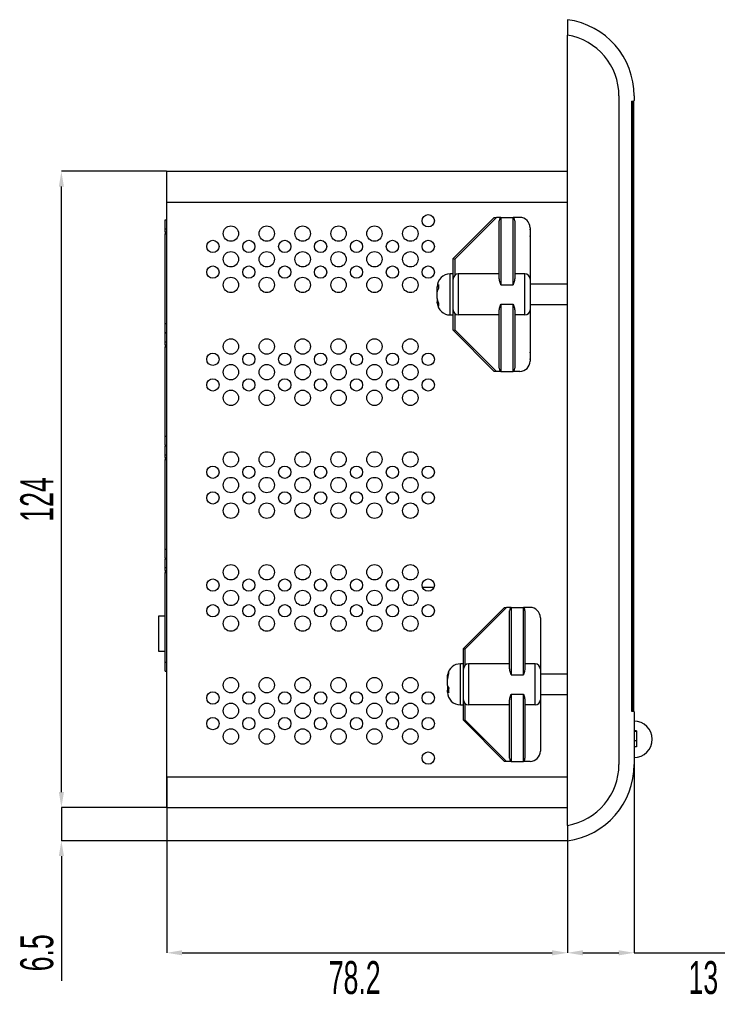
# Model space of a CAD drawing. Header units: millimetres. Extents: x -2 to 680, y -14 to 429.
# Tile 8 of 13: x 266 to 404, y 219 to 411. Entities that reach past the tile are written whole.
import ezdxf

# ---------------------------------------------------------------- set-up
doc = ezdxf.new("R2010")
doc.units = ezdxf.units.MM
doc.header["$PDSIZE"] = -1
doc.styles.add('SLDTEXTSTYLE1', font='TXT', dxfattribs={"width": 0.605})
doc.dimstyles.new('SLDDIMSTYLE4', dxfattribs={"dimtxt": 6.420797, "dimasz": 3, "dimexe": 0, "dimexo": 0.0625, "dimgap": 1.605199, "dimtad": 2, "dimdec": 3, "dimrnd": 1e-09, "dimzin": 12, "dimdsep": 46, "dimtxsty": 'SLDTEXTSTYLE1', "dimsah": 1, "dimcen": 0.09, "dimadec": 0, "dimazin": 3, "dimtfac": 1, "dimtdec": 3, "dimtofl": 0, "dimtmove": 0, "dimatfit": 3, "dimfxl": 1, "dimfrac": 2, "dimtolj": 1, "dimtzin": 12, "dimarcsym": 0})
doc.dimstyles.new('SLDDIMSTYLE6', dxfattribs={"dimtxt": 6.420797, "dimasz": 3, "dimexe": 0, "dimexo": 0.0625, "dimgap": 1.605199, "dimtad": 2, "dimdec": 1, "dimrnd": 1e-09, "dimzin": 12, "dimdsep": 46, "dimtxsty": 'SLDTEXTSTYLE1', "dimsah": 1, "dimcen": 0.09, "dimadec": 0, "dimazin": 3, "dimtfac": 1, "dimtdec": 3, "dimtofl": 0, "dimtmove": 0, "dimatfit": 3, "dimfxl": 1, "dimfrac": 2, "dimtolj": 1, "dimtzin": 12, "dimarcsym": 0})
doc.dimstyles.new('SLDDIMSTYLE7', dxfattribs={"dimtxt": 6.420797, "dimasz": 3, "dimexe": 0, "dimexo": 0.0625, "dimgap": 1.605199, "dimtad": 2, "dimdec": 1, "dimrnd": 1e-09, "dimzin": 12, "dimdsep": 46, "dimtxsty": 'SLDTEXTSTYLE1', "dimsah": 1, "dimcen": 0.09, "dimadec": 0, "dimazin": 3, "dimtfac": 1, "dimtdec": 3, "dimtmove": 0, "dimatfit": 0, "dimfxl": 1, "dimfrac": 2, "dimtolj": 1, "dimtzin": 12, "dimarcsym": 0})

# ---------------------------------------------------------------- blocks, each defined once
blk = doc.blocks.new('*D53')
at = {"color": 0, "linetype": 'Continuous', "lineweight": -2, "transparency": 16777216}
for p, q in [((294.85, 263.09), (294.85, 228.84)), ((373, 250.62), (373, 228.84)), ((297.85, 228.84), (370, 228.84))]:
    blk.add_line(p, q, dxfattribs=at)
at = {"color": 0, "linetype": 'Continuous', "transparency": 16777216}
for points in [[(297.85, 229.34), (297.85, 228.34), (294.85, 228.84)], [(370, 229.34), (370, 228.34), (373, 228.84)]]:
    blk.add_solid(points, dxfattribs=at)
at = {"layer": 'Defpoints', "color": 0, "linetype": 'Continuous', "transparency": 16777216}
for p in [(294.85, 263.15), (373, 250.68), (373, 228.84)]:
    blk.add_point(p, dxfattribs=at)
at = {"color": 0, "linetype": 'Continuous', "lineweight": 18, "transparency": 16777216, "insert": (331.5, 227.23), "char_height": 6.421, "attachment_point": 2, "style": 'SLDTEXTSTYLE1'}
blk.add_mtext('\\A1;78.2', dxfattribs=at)
blk = doc.blocks.new('*D54')
at = {"color": 0, "linetype": 'Continuous', "lineweight": -2, "transparency": 16777216}
for p, q in [((386, 265.49), (386, 228.84)), ((373, 250.62), (373, 228.84)), ((376, 228.84), (383, 228.84)), ((386, 228.84), (403.7, 228.84))]:
    blk.add_line(p, q, dxfattribs=at)
at = {"color": 0, "linetype": 'Continuous', "transparency": 16777216}
for points in [[(376, 229.34), (376, 228.34), (373, 228.84)], [(383, 229.34), (383, 228.34), (386, 228.84)]]:
    blk.add_solid(points, dxfattribs=at)
at = {"layer": 'Defpoints', "color": 0, "linetype": 'Continuous', "transparency": 16777216}
for p in [(386, 265.55), (373, 250.68), (386, 228.84)]:
    blk.add_point(p, dxfattribs=at)
at = {"color": 0, "linetype": 'Continuous', "lineweight": 18, "transparency": 16777216, "insert": (399.5, 227.23), "char_height": 6.421, "attachment_point": 2, "style": 'SLDTEXTSTYLE1'}
blk.add_mtext('\\A1;13', dxfattribs=at)
blk = doc.blocks.new('*D55')
at = {"color": 0, "linetype": 'Continuous', "lineweight": -2, "transparency": 16777216}
for p, q in [((294.79, 381.15), (274.3, 381.15)), ((274.3, 260.15), (274.3, 378.15)), ((294.79, 257.15), (274.3, 257.15))]:
    blk.add_line(p, q, dxfattribs=at)
at = {"color": 0, "linetype": 'Continuous', "transparency": 16777216}
for points in [[(273.8, 378.15), (274.8, 378.15), (274.3, 381.15)], [(273.8, 260.15), (274.8, 260.15), (274.3, 257.15)]]:
    blk.add_solid(points, dxfattribs=at)
at = {"layer": 'Defpoints', "color": 0, "linetype": 'Continuous', "transparency": 16777216}
for p in [(274.3, 381.15), (294.85, 381.15), (294.85, 257.15)]:
    blk.add_point(p, dxfattribs=at)
at = {"color": 0, "linetype": 'Continuous', "lineweight": 18, "transparency": 16777216, "insert": (266.28, 317.18), "char_height": 6.421, "attachment_point": 2, "rotation": 90, "style": 'SLDTEXTSTYLE1'}
blk.add_mtext('\\A1;124', dxfattribs=at)
blk = doc.blocks.new('*D56')
at = {"color": 0, "linetype": 'Continuous', "lineweight": -2, "transparency": 16777216}
for p, q in [((274.3, 260.15), (274.3, 263.15)), ((294.79, 257.15), (274.3, 257.15)), ((274.3, 257.15), (274.3, 250.68)), ((372.94, 250.68), (274.3, 250.68)), ((274.3, 247.68), (274.3, 223.35))]:
    blk.add_line(p, q, dxfattribs=at)
at = {"color": 0, "linetype": 'Continuous', "transparency": 16777216}
for points in [[(273.8, 260.15), (274.8, 260.15), (274.3, 257.15)], [(273.8, 247.68), (274.8, 247.68), (274.3, 250.68)]]:
    blk.add_solid(points, dxfattribs=at)
at = {"layer": 'Defpoints', "color": 0, "linetype": 'Continuous', "transparency": 16777216}
for p in [(274.3, 257.15), (294.85, 257.15), (373, 250.68)]:
    blk.add_point(p, dxfattribs=at)
at = {"color": 0, "linetype": 'Continuous', "lineweight": 18, "transparency": 16777216, "insert": (266.28, 228.84), "char_height": 6.421, "attachment_point": 2, "rotation": 90, "style": 'SLDTEXTSTYLE1'}
blk.add_mtext('\\A1;6.5', dxfattribs=at)

msp = doc.modelspace()

# ---------------------------------------------------------------- linework, layer by layer
at = {"color": 7, "linetype": 'Continuous', "lineweight": 25}
for p, q in [((373.004, 410.6815), (373.004, 407.6815)), ((373.004, 253.6815), (373.004, 407.6815)), ((383.0374, 395.8154), (383.0374, 265.5476)), ((386.004, 395.8154), (386.004, 394.9154)), ((385.504, 394.8154), (385.904, 394.8154)), ((385.504, 394.8154), (385.504, 275.9154)), ((385.504, 394.7654), (385.704, 394.7654)), ((385.704, 394.7654), (385.704, 275.9654)), ((385.904, 394.7654), (385.704, 394.7654)), ((385.904, 394.7654), (385.904, 275.9654)), ((385.904, 387.4173), (385.9102, 387.4173)), ((294.854, 375.1476), (294.854, 381.1476)), ((294.854, 381.1476), (373.004, 381.1476)), ((294.854, 263.1476), (294.854, 375.1476)), ((294.854, 375.1476), (373.004, 375.1476)), ((294.554, 369.8976), (294.554, 371.6476)), ((294.554, 371.6476), (294.854, 371.6476)), ((350.704, 364.1476), (358.704, 372.1476)), ((359.1283, 372.1476), (351.004, 364.0233)), ((358.704, 372.1476), (359.1283, 372.1476)), ((360.004, 372.1476), (359.1283, 372.1476)), ((359.704, 360.2348), (359.704, 371.5124)), ((360.004, 372.1476), (360.004, 359.0369)), ((360.004, 372.1476), (362.404, 372.1476)), ((362.404, 359.0369), (362.404, 372.1476)), ((363.704, 372.1476), (362.404, 372.1476)), ((362.704, 371.5124), (362.704, 360.2348)), ((294.554, 369.3476), (294.554, 369.8976)), ((294.554, 369.8976), (294.854, 369.8976)), ((294.554, 369.3476), (294.654, 369.3476)), ((294.554, 369.3476), (294.554, 368.9476)), ((294.554, 351.4976), (294.554, 368.9476)), ((294.554, 368.9476), (294.654, 368.9476)), ((294.654, 369.3476), (294.654, 368.9476)), ((365.704, 370.1476), (365.704, 360.1476)), ((350.704, 364.1476), (351.004, 364.0233)), ((350.704, 361.1476), (350.704, 364.1476)), ((351.004, 364.0233), (351.004, 360.8617)), ((350.704, 361.1476), (350.104, 361.1476)), ((350.104, 353.1476), (350.104, 361.1476)), ((350.704, 353.1476), (350.704, 361.1476)), ((351.704, 361.1476), (351.704, 353.1476)), ((359.704, 361.1476), (351.704, 361.1476)), ((364.704, 361.1476), (362.704, 361.1476)), ((364.704, 353.1476), (364.704, 361.1476)), ((360.004, 359.0369), (362.404, 359.0369)), ((365.704, 360.1476), (365.704, 354.1476)), ((373.004, 359.1476), (365.704, 359.1476)), ((347.604, 358.4117), (347.604, 358.6476)), ((347.604, 357.8493), (347.604, 358.4117)), ((347.604, 357.6233), (347.604, 357.8493)), ((347.604, 356.3402), (347.604, 357.6233)), ((347.604, 356.3402), (347.604, 355.725)), ((347.604, 355.6476), (347.604, 355.725)), ((360.004, 355.2582), (362.404, 355.2582)), ((360.004, 355.2582), (360.004, 342.1476)), ((362.404, 342.1476), (362.404, 355.2582)), ((365.704, 355.1476), (373.004, 355.1476)), ((350.104, 353.1476), (350.704, 353.1476)), ((350.704, 350.1476), (350.704, 353.1476)), ((351.004, 353.4334), (351.004, 350.2718)), ((359.704, 353.1476), (351.704, 353.1476)), ((359.704, 342.7827), (359.704, 354.0603)), ((362.704, 354.0603), (362.704, 342.7827)), ((364.704, 353.1476), (362.704, 353.1476)), ((365.704, 354.1476), (365.704, 344.1476)), ((294.554, 349.7476), (294.554, 351.4976)), ((294.554, 351.4976), (294.854, 351.4976)), ((294.554, 349.7476), (294.854, 349.7476)), ((294.554, 347.8976), (294.554, 349.6476)), ((294.554, 349.6476), (294.854, 349.6476)), ((350.704, 350.1476), (351.004, 350.2718)), ((358.704, 342.1476), (350.704, 350.1476)), ((351.004, 350.2718), (359.1283, 342.1476)), ((294.554, 347.3476), (294.554, 347.8976)), ((294.554, 347.8976), (294.854, 347.8976)), ((294.554, 347.3476), (294.654, 347.3476)), ((294.554, 347.3476), (294.554, 346.9476)), ((294.654, 347.3476), (294.654, 346.9476)), ((294.554, 329.4976), (294.554, 346.9476)), ((294.554, 346.9476), (294.654, 346.9476)), ((359.1283, 342.1476), (358.704, 342.1476)), ((360.004, 342.1476), (359.1283, 342.1476)), ((360.004, 342.1476), (362.404, 342.1476)), ((363.704, 342.1476), (362.404, 342.1476)), ((294.554, 327.7476), (294.554, 329.4976)), ((294.554, 329.4976), (294.854, 329.4976)), ((294.554, 327.7476), (294.854, 327.7476)), ((294.554, 325.8976), (294.554, 327.6476)), ((294.554, 327.6476), (294.854, 327.6476)), ((294.554, 325.3476), (294.554, 325.8976)), ((294.554, 325.8976), (294.854, 325.8976)), ((294.554, 325.3476), (294.654, 325.3476)), ((294.554, 325.3476), (294.554, 324.9476)), ((294.554, 307.4976), (294.554, 324.9476)), ((294.554, 324.9476), (294.654, 324.9476)), ((294.654, 325.3476), (294.654, 324.9476)), ((294.554, 305.7476), (294.554, 307.4976)), ((294.554, 307.4976), (294.854, 307.4976)), ((294.554, 305.7476), (294.854, 305.7476)), ((294.554, 303.8976), (294.554, 305.6476)), ((294.554, 305.6476), (294.854, 305.6476)), ((294.554, 303.3476), (294.554, 303.8976)), ((294.554, 303.8976), (294.854, 303.8976)), ((294.554, 303.3476), (294.654, 303.3476)), ((294.554, 303.3476), (294.554, 302.95)), ((294.654, 303.3476), (294.654, 302.9476)), ((294.554, 285.4976), (294.554, 302.9476)), ((294.554, 302.9476), (294.654, 302.9476)), ((346.9583, 300.028), (344.7497, 300.028)), ((352.704, 288.1476), (360.704, 296.1476)), ((361.1283, 296.1476), (353.004, 288.0233)), ((360.704, 296.1476), (361.1283, 296.1476)), ((362.004, 296.1476), (361.1283, 296.1476)), ((361.704, 284.2348), (361.704, 295.5124)), ((362.004, 296.1476), (362.004, 283.0369)), ((362.004, 296.1476), (364.404, 296.1476)), ((364.404, 283.0369), (364.404, 296.1476)), ((365.704, 296.1476), (364.404, 296.1476)), ((364.704, 295.5124), (364.704, 284.2348)), ((293.304, 287.528), (293.304, 294.528)), ((293.304, 294.528), (294.554, 294.528)), ((367.704, 294.1476), (367.704, 284.1476)), ((352.704, 288.1476), (353.004, 288.0233)), ((352.704, 285.1476), (352.704, 288.1476)), ((353.004, 288.0233), (353.004, 284.8617)), ((294.554, 287.528), (293.304, 287.528)), ((294.554, 283.7476), (294.554, 285.4976)), ((294.554, 285.4976), (294.854, 285.4976)), ((352.704, 285.1476), (352.104, 285.1476)), ((352.104, 277.1476), (352.104, 285.1476)), ((352.704, 277.1476), (352.704, 285.1476)), ((353.704, 285.1476), (353.704, 277.1476)), ((361.704, 285.1476), (353.704, 285.1476)), ((366.704, 285.1476), (364.704, 285.1476)), ((366.704, 277.1476), (366.704, 285.1476)), ((367.704, 284.1476), (367.704, 278.1476)), ((294.554, 283.7476), (294.854, 283.7476)), ((349.604, 282.6314), (349.604, 282.6476)), ((349.604, 282.1637), (349.604, 282.6314)), ((349.604, 280.928), (349.604, 282.1637)), ((362.004, 283.0369), (364.404, 283.0369)), ((373.004, 283.1476), (367.704, 283.1476)), ((349.604, 280.928), (349.604, 280.4718)), ((349.604, 280.4718), (349.604, 280.0441)), ((349.805, 280.4718), (349.604, 280.4718)), ((349.604, 279.6476), (349.604, 280.0441)), ((362.004, 279.2582), (364.404, 279.2582)), ((362.004, 279.2582), (362.004, 266.1476)), ((364.404, 266.1476), (364.404, 279.2582)), ((367.704, 279.1476), (373.004, 279.1476)), ((352.104, 277.1476), (352.704, 277.1476)), ((352.704, 274.1476), (352.704, 277.1476)), ((353.004, 277.4334), (353.004, 274.2718)), ((361.704, 277.1476), (353.704, 277.1476)), ((361.704, 266.7827), (361.704, 278.0603)), ((364.704, 278.0603), (364.704, 266.7827)), ((366.704, 277.1476), (364.704, 277.1476)), ((367.704, 278.1476), (367.704, 268.1476)), ((385.504, 275.9654), (385.704, 275.9654)), ((385.504, 275.9154), (385.904, 275.9154)), ((385.904, 275.9654), (385.704, 275.9654)), ((386.004, 275.8154), (386.004, 265.5476)), ((352.704, 274.1476), (353.004, 274.2718)), ((360.704, 266.1476), (352.704, 274.1476)), ((353.004, 274.2718), (361.1283, 266.1476)), ((386.454, 272.0991), (386.004, 272.0991)), ((386.454, 271.9986), (386.004, 271.9986)), ((386.454, 271.9986), (386.454, 270.121)), ((386.454, 270.121), (386.004, 270.121)), ((386.454, 268.9502), (386.004, 268.9502)), ((361.1283, 266.1476), (360.704, 266.1476)), ((362.004, 266.1476), (361.1283, 266.1476)), ((362.004, 266.1476), (364.404, 266.1476)), ((365.704, 266.1476), (364.404, 266.1476)), ((294.854, 257.1476), (294.854, 263.1476)), ((294.854, 263.1476), (373.004, 263.1476)), ((294.854, 257.1476), (373.004, 257.1476)), ((373.004, 253.6815), (373.004, 250.6815))]:
    msp.add_line(p, q, dxfattribs=at)
for centre, radius in [((345.854, 371.4976), 1.2), ((307.354, 368.9976), 1.5), ((314.354, 368.9976), 1.5), ((321.354, 368.9976), 1.5), ((328.354, 368.9976), 1.5), ((335.354, 368.9976), 1.5), ((342.354, 368.9976), 1.5), ((303.854, 366.4976), 1.2), ((310.854, 366.4976), 1.2), ((317.854, 366.4976), 1.2), ((324.854, 366.4976), 1.2), ((331.854, 366.4976), 1.2), ((338.854, 366.4976), 1.2), ((345.854, 366.4976), 1.2), ((307.354, 363.9976), 1.5), ((314.354, 363.9976), 1.5), ((321.354, 363.9976), 1.5), ((328.354, 363.9976), 1.5), ((335.354, 363.9976), 1.5), ((342.354, 363.9976), 1.5), ((303.854, 361.4976), 1.2), ((310.854, 361.4976), 1.2), ((317.854, 361.4976), 1.2), ((324.854, 361.4976), 1.2), ((331.854, 361.4976), 1.2), ((338.854, 361.4976), 1.2), ((345.854, 361.4976), 1.2), ((307.354, 358.9976), 1.5), ((314.354, 358.9976), 1.5), ((321.354, 358.9976), 1.5), ((328.354, 358.9976), 1.5), ((335.354, 358.9976), 1.5), ((342.354, 358.9976), 1.5), ((307.354, 346.9976), 1.5), ((314.354, 346.9976), 1.5), ((321.354, 346.9976), 1.5), ((328.354, 346.9976), 1.5), ((335.354, 346.9976), 1.5), ((342.354, 346.9976), 1.5), ((303.854, 344.4976), 1.2), ((310.854, 344.4976), 1.2), ((317.854, 344.4976), 1.2), ((324.854, 344.4976), 1.2), ((331.854, 344.4976), 1.2), ((338.854, 344.4976), 1.2), ((345.854, 344.4976), 1.2), ((307.354, 341.9976), 1.5), ((314.354, 341.9976), 1.5), ((321.354, 341.9976), 1.5), ((328.354, 341.9976), 1.5), ((335.354, 341.9976), 1.5), ((342.354, 341.9976), 1.5), ((303.854, 339.4976), 1.2), ((310.854, 339.4976), 1.2), ((317.854, 339.4976), 1.2), ((324.854, 339.4976), 1.2), ((331.854, 339.4976), 1.2), ((338.854, 339.4976), 1.2), ((345.854, 339.4976), 1.2), ((307.354, 336.9976), 1.5), ((314.354, 336.9976), 1.5), ((321.354, 336.9976), 1.5), ((328.354, 336.9976), 1.5), ((335.354, 336.9976), 1.5), ((342.354, 336.9976), 1.5), ((307.354, 324.9976), 1.5), ((314.354, 324.9976), 1.5), ((321.354, 324.9976), 1.5), ((328.354, 324.9976), 1.5), ((335.354, 324.9976), 1.5), ((342.354, 324.9976), 1.5), ((303.854, 322.4976), 1.2), ((310.854, 322.4976), 1.2), ((317.854, 322.4976), 1.2), ((324.854, 322.4976), 1.2), ((331.854, 322.4976), 1.2), ((338.854, 322.4976), 1.2), ((345.854, 322.4976), 1.2), ((307.354, 319.9976), 1.5), ((314.354, 319.9976), 1.5), ((321.354, 319.9976), 1.5), ((328.354, 319.9976), 1.5), ((335.354, 319.9976), 1.5), ((342.354, 319.9976), 1.5), ((303.854, 317.4976), 1.2), ((310.854, 317.4976), 1.2), ((317.854, 317.4976), 1.2), ((324.854, 317.4976), 1.2), ((331.854, 317.4976), 1.2), ((338.854, 317.4976), 1.2), ((345.854, 317.4976), 1.2), ((307.354, 314.9976), 1.5), ((314.354, 314.9976), 1.5), ((321.354, 314.9976), 1.5), ((328.354, 314.9976), 1.5), ((335.354, 314.9976), 1.5), ((342.354, 314.9976), 1.5), ((307.354, 302.9976), 1.5), ((314.354, 302.9976), 1.5), ((321.354, 302.9976), 1.5), ((328.354, 302.9976), 1.5), ((335.354, 302.9976), 1.5), ((342.354, 302.9976), 1.5), ((303.854, 300.4976), 1.2), ((310.854, 300.4976), 1.2), ((317.854, 300.4976), 1.2), ((324.854, 300.4976), 1.2), ((331.854, 300.4976), 1.2), ((338.854, 300.4976), 1.2), ((345.854, 300.4976), 1.2), ((307.354, 297.9976), 1.5), ((314.354, 297.9976), 1.5), ((321.354, 297.9976), 1.5), ((328.354, 297.9976), 1.5), ((335.354, 297.9976), 1.5), ((342.354, 297.9976), 1.5), ((303.854, 295.4976), 1.2), ((310.854, 295.4976), 1.2), ((317.854, 295.4976), 1.2), ((324.854, 295.4976), 1.2), ((331.854, 295.4976), 1.2), ((338.854, 295.4976), 1.2), ((345.854, 295.4976), 1.2), ((307.354, 292.9976), 1.5), ((314.354, 292.9976), 1.5), ((321.354, 292.9976), 1.5), ((328.354, 292.9976), 1.5), ((335.354, 292.9976), 1.5), ((342.354, 292.9976), 1.5), ((307.354, 280.9976), 1.5), ((314.354, 280.9976), 1.5), ((321.354, 280.9976), 1.5), ((328.354, 280.9976), 1.5), ((335.354, 280.9976), 1.5), ((342.354, 280.9976), 1.5), ((303.854, 278.4976), 1.2), ((310.854, 278.4976), 1.2), ((317.854, 278.4976), 1.2), ((324.854, 278.4976), 1.2), ((331.854, 278.4976), 1.2), ((338.854, 278.4976), 1.2), ((345.854, 278.4976), 1.2), ((307.354, 275.9976), 1.5), ((314.354, 275.9976), 1.5), ((321.354, 275.9976), 1.5), ((328.354, 275.9976), 1.5), ((335.354, 275.9976), 1.5), ((342.354, 275.9976), 1.5), ((303.854, 273.4976), 1.2), ((310.854, 273.4976), 1.2), ((317.854, 273.4976), 1.2), ((324.854, 273.4976), 1.2), ((331.854, 273.4976), 1.2), ((338.854, 273.4976), 1.2), ((345.854, 273.4976), 1.2), ((307.354, 270.9976), 1.5), ((314.354, 270.9976), 1.5), ((321.354, 270.9976), 1.5), ((328.354, 270.9976), 1.5), ((335.354, 270.9976), 1.5), ((342.354, 270.9976), 1.5), ((345.854, 266.7976), 1.2)]:
    msp.add_circle(centre, radius, dxfattribs=at)
for centre, radius, start, end in [((371.004, 395.8154), 15, 0, 82.337744), ((371.004, 395.8154), 12.0334, 0, 80.432841), ((385.904, 394.9154), 0.1, 270, 0), ((363.704, 370.1476), 2, 0, 90), ((363.204, 369.1476), 2.6, 344.057631, 15.942369), ((350.104, 358.6476), 2.5, 90, 180), ((351.704, 360.1476), 1, 90, 180), ((364.704, 360.1476), 1, 0, 90), ((350.104, 355.6476), 2.5, 184.993003, 270), ((351.704, 354.1476), 1, 180, 270), ((364.704, 354.1476), 1, 270, 0), ((363.204, 345.1476), 2.6, 344.057631, 15.942369), ((363.704, 344.1476), 2, 270, 360), ((365.704, 294.1476), 2, 0, 90), ((352.104, 282.6476), 2.5, 90, 169.971055), ((353.704, 284.1476), 1, 90, 180), ((366.704, 284.1476), 1, 0, 90), ((352.104, 279.6476), 2.5, 180, 270), ((353.704, 278.1476), 1, 180, 270), ((366.704, 278.1476), 1, 270, 0), ((385.904, 275.8154), 0.1, 0, 90), ((385.954, 270.4476), 3.55, 270, 90), ((365.704, 268.1476), 2, 270, 360), ((371.004, 265.5476), 15, 277.662256, 0), ((371.004, 265.5476), 12.0334, 279.567159, 0)]:
    msp.add_arc(centre, radius, start, end, dxfattribs=at)
for centre, major_axis, start_param, end_param in [((360.004, 371.5124), (0, 0.6351), 0, 1.57079633), ((362.404, 371.5124), (0, -0.6351), 1.57079633, 3.14159265), ((360.004, 342.7827), (0, 0.6351), 1.57079633, 3.14159265), ((362.404, 342.7827), (0, -0.6351), 0, 1.57079633), ((362.004, 295.5124), (0, 0.6351), 0, 1.57079633), ((364.404, 295.5124), (0, -0.6351), 1.57079633, 3.14159265), ((362.004, 266.7827), (0, 0.6351), 1.57079633, 3.14159265), ((364.404, 266.7827), (0, -0.6351), 0, 1.57079633)]:
    msp.add_ellipse(centre, major_axis=major_axis, ratio=0.47233156, start_param=start_param, end_param=end_param, dxfattribs=at)
for points, knots in [([(347.604, 358.4117), (347.6065, 358.4719), (347.616, 358.7012), (347.742, 358.919), (347.835, 359.0797)], [0, 0, 0, 0, 0.26258356, 1, 1, 1, 1]), ([(347.835, 359.0797), (347.8234, 358.9403), (347.8016, 358.6775), (347.8243, 358.4147), (347.835, 358.2913)], [0, 0, 0, 0, 0.53007162, 1, 1, 1, 1]), ([(360.004, 359.0369), (360.0029, 359.0405), (359.9164, 359.3189), (359.762, 359.7476), (359.7201, 360.0996), (359.704, 360.2348)], [0, 0, 0, 0, 0.007963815, 0.618985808, 1, 1, 1, 1]), ([(362.704, 360.2348), (362.6879, 360.0996), (362.646, 359.7476), (362.4916, 359.3189), (362.4051, 359.0405), (362.404, 359.0369)], [0, 0, 0, 0, 0.38101419, 0.99203619, 1, 1, 1, 1]), ([(347.835, 358.2913), (347.8306, 358.2853), (347.711, 358.1213), (347.6155, 357.894), (347.6061, 357.6721), (347.604, 357.6233)], [0, 0, 0, 0, 0.02859125, 0.78641512, 1, 1, 1, 1]), ([(347.604, 356.3402), (347.6065, 356.263), (347.616, 355.9691), (347.742, 355.69), (347.835, 355.4841)], [0, 0, 0, 0, 0.26258356, 1, 1, 1, 1]), ([(347.835, 354.869), (347.8306, 354.8766), (347.711, 355.0868), (347.6155, 355.3781), (347.6061, 355.6625), (347.604, 355.725)], [0, 0, 0, 0, 0.028591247, 0.78641512, 1, 1, 1, 1]), ([(347.835, 355.4841), (347.8234, 355.3754), (347.8016, 355.1703), (347.8243, 354.9653), (347.835, 354.869)], [0, 0, 0, 0, 0.53007162, 1, 1, 1, 1]), ([(359.704, 354.0603), (359.7201, 354.1955), (359.762, 354.5476), (359.9164, 354.9762), (360.0029, 355.2547), (360.004, 355.2582)], [0, 0, 0, 0, 0.38101419, 0.99203619, 1, 1, 1, 1]), ([(362.404, 355.2582), (362.4051, 355.2547), (362.4916, 354.9762), (362.646, 354.5476), (362.6879, 354.1955), (362.704, 354.0603)], [0, 0, 0, 0, 0.00796381, 0.61898581, 1, 1, 1, 1]), ([(362.004, 283.0369), (362.0029, 283.0405), (361.9164, 283.3189), (361.762, 283.7476), (361.7201, 284.0996), (361.704, 284.2348)], [0, 0, 0, 0, 0.00796381, 0.61898581, 1, 1, 1, 1]), ([(364.704, 284.2348), (364.6879, 284.0996), (364.646, 283.7476), (364.4916, 283.3189), (364.4051, 283.0405), (364.404, 283.0369)], [0, 0, 0, 0, 0.38101419, 0.99203619, 1, 1, 1, 1]), ([(349.604, 282.6314), (349.6065, 282.7179), (349.616, 283.0474), (349.742, 283.3603), (349.835, 283.5911)], [0, 0, 0, 0, 0.26258356, 1, 1, 1, 1]), ([(349.835, 283.1234), (349.8306, 283.1148), (349.711, 282.8792), (349.6155, 282.5526), (349.6061, 282.2338), (349.604, 282.1637)], [0, 0, 0, 0, 0.02859125, 0.78641512, 1, 1, 1, 1]), ([(349.835, 283.5911), (349.8234, 283.5084), (349.8016, 283.3525), (349.8243, 283.1966), (349.835, 283.1234)], [0, 0, 0, 0, 0.53007162, 1, 1, 1, 1]), ([(349.604, 280.928), (349.6065, 280.8822), (349.616, 280.7079), (349.742, 280.5423), (349.835, 280.4201)], [0, 0, 0, 0, 0.26258356, 1, 1, 1, 1]), ([(349.835, 280.4201), (349.8234, 280.2639), (349.8016, 279.9693), (349.8243, 279.6747), (349.835, 279.5363)], [0, 0, 0, 0, 0.53007162, 1, 1, 1, 1]), ([(349.835, 279.5363), (349.8306, 279.5408), (349.711, 279.6655), (349.6155, 279.8383), (349.6061, 280.007), (349.604, 280.0441)], [0, 0, 0, 0, 0.02859125, 0.78641512, 1, 1, 1, 1]), ([(361.704, 278.0603), (361.7201, 278.1955), (361.762, 278.5476), (361.9164, 278.9762), (362.0029, 279.2547), (362.004, 279.2582)], [0, 0, 0, 0, 0.38101419, 0.99203619, 1, 1, 1, 1]), ([(364.404, 279.2582), (364.4051, 279.2547), (364.4916, 278.9762), (364.646, 278.5476), (364.6879, 278.1955), (364.704, 278.0603)], [0, 0, 0, 0, 0.00796381, 0.61898581, 1, 1, 1, 1]), ([(386.454, 272.0991), (386.454, 272.0982), (386.454, 272.0964), (386.454, 272.0729), (386.454, 272.0349), (386.454, 272.0107), (386.454, 271.9986)], [0, 0, 0, 0, 0.28039138, 0.55872747, 0.77931704, 1, 1, 1, 1]), ([(386.454, 270.121), (386.454, 269.932), (386.454, 269.5572), (386.454, 269.0983), (386.454, 268.962), (386.454, 268.9541), (386.454, 268.9502)], [0, 0, 0, 0, 0.28122767, 0.55763032, 0.77836911, 1, 1, 1, 1])]:
    msp.add_open_spline(points, degree=3, knots=knots, dxfattribs=at)

# ---------------------------------------------------------------- dimensions: what is measured, and where the dimension line sits
at = {"color": 7, "linetype": 'Continuous', "lineweight": 18}
for base, p1, p2, dimstyle, picture, middle in [((274.304, 381.1476), (294.854, 257.1476), (294.854, 381.1476), 'SLDDIMSTYLE4', '*D55', (274.304, 317.1808)), ((274.304, 257.1476), (373.004, 250.6815), (294.854, 257.1476), 'SLDDIMSTYLE7', '*D56', (274.304, 228.8368))]:
    dim = msp.add_linear_dim(base=base, p1=p1, p2=p2, angle=90, dimstyle=dimstyle, dxfattribs=at)
    dim.commit()
    dim.dimension.update_dxf_attribs({"geometry": picture, "text_midpoint": middle, "dimtype": 160})
for base, p1, p2, dimstyle, picture, middle in [((386.004, 228.8368), (373.004, 250.6815), (386.004, 265.5476), 'SLDDIMSTYLE4', '*D54', (399.504, 228.8368)), ((373.0039911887, 228.8367788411), (294.8539911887, 263.1475650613), (373.0039911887, 250.681496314), 'SLDDIMSTYLE6', '*D53', (331.4950263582, 228.8367788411))]:
    dim = msp.add_linear_dim(base=base, p1=p1, p2=p2, dimstyle=dimstyle, dxfattribs=at)
    dim.commit()
    dim.dimension.update_dxf_attribs({"geometry": picture, "text_midpoint": middle, "dimtype": 160})

doc.saveas('drawing.dxf')
